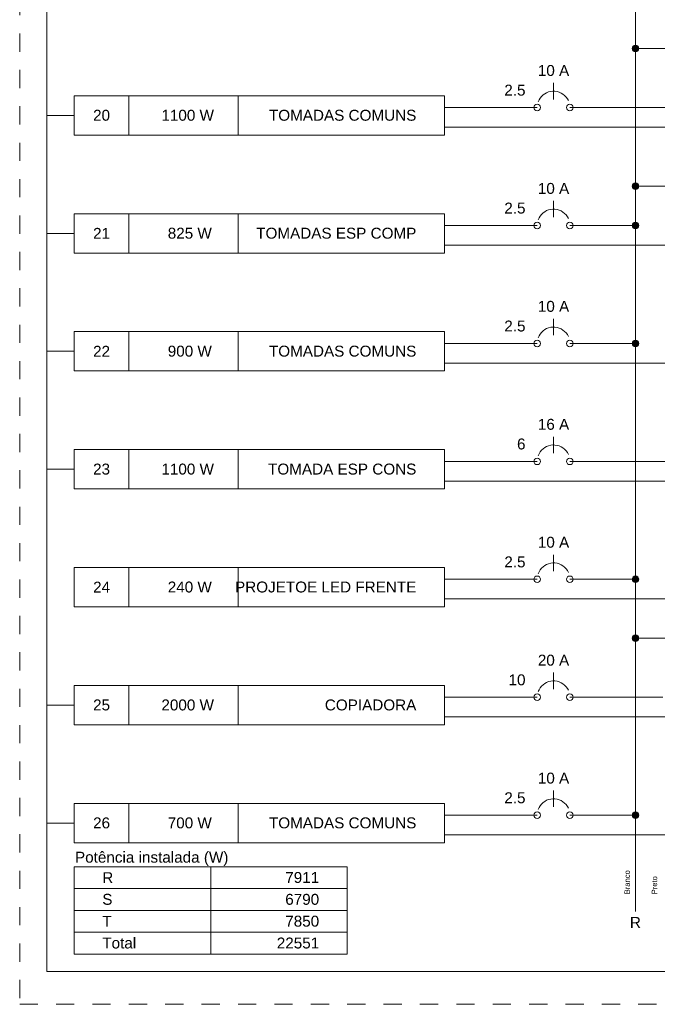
# Model space of a CAD drawing. Header units: feet. Extents: x -18 to 1038, y -110 to 48.
# Tile 87 of 199: x 81.26 to 85.64, y -14.82 to -8.05. Entities that reach past the tile are written whole.
import ezdxf

# ---------------------------------------------------------------- set-up
doc = ezdxf.new("R2010")
doc.units = ezdxf.units.FT
doc.header["$MEASUREMENT"] = 0
doc.linetypes.add('JIS_02_1.2', pattern=[0.25, 0.125, -0.125])
for name, color, linetype, lineweight in [('DI-Barramento Fase 1', 6, 'Continuous', 5), ('DI-Barramento Fase 2', 6, 'Continuous', 5), ('DI-Disjuntor', 1, 'Continuous', 5), ('DI-Fios', 3, 'Continuous', 5), ('DI-Linhas do diagrama', 9, 'Continuous', 5), ('DI-Pontilhado', 7, 'JIS_02_1.2', 5), ('DI-Textos do diagrama', 7, 'Continuous', 5)]:
    doc.layers.add(name, color=color, linetype=linetype, lineweight=lineweight)
doc.styles.add('Arial', font='arial.ttf')

msp = doc.modelspace()

# ---------------------------------------------------------------- hatches: boundary and pattern name
at = {"layer": 'DI-Linhas do diagrama', "linetype": 'Continuous'}
for points in [[(85.5158, -8.2528), (85.5157, -8.2508), (85.5155, -8.2489), (85.5151, -8.2469), (85.5145, -8.2451), (85.5137, -8.2433), (85.5128, -8.2415), (85.5117, -8.2399), (85.5106, -8.2383), (85.5092, -8.2369), (85.5078, -8.2355), (85.5062, -8.2343), (85.5046, -8.2333), (85.5028, -8.2324), (85.501, -8.2316), (85.4991, -8.231), (85.4972, -8.2306), (85.4953, -8.2304), (85.4933, -8.2303), (85.4914, -8.2304), (85.4894, -8.2306), (85.4875, -8.231), (85.4856, -8.2316), (85.4838, -8.2324), (85.4821, -8.2333), (85.4804, -8.2343), (85.4789, -8.2355), (85.4774, -8.2369), (85.4761, -8.2383), (85.4749, -8.2399), (85.4738, -8.2415), (85.4729, -8.2433), (85.4722, -8.2451), (85.4716, -8.2469), (85.4712, -8.2489), (85.4709, -8.2508), (85.4708, -8.2528), (85.4709, -8.2547), (85.4712, -8.2567), (85.4716, -8.2586), (85.4722, -8.2605), (85.4729, -8.2623), (85.4738, -8.264), (85.4749, -8.2657), (85.4761, -8.2672), (85.4774, -8.2687), (85.4789, -8.27), (85.4804, -8.2712), (85.4821, -8.2723), (85.4838, -8.2732), (85.4856, -8.2739), (85.4875, -8.2745), (85.4894, -8.2749), (85.4914, -8.2752), (85.4933, -8.2753), (85.4953, -8.2752), (85.4972, -8.2749), (85.4991, -8.2745), (85.501, -8.2739), (85.5028, -8.2732), (85.5046, -8.2723), (85.5062, -8.2712), (85.5078, -8.27), (85.5092, -8.2687), (85.5106, -8.2672), (85.5117, -8.2657), (85.5128, -8.264), (85.5137, -8.2623), (85.5145, -8.2605), (85.5151, -8.2586), (85.5155, -8.2567), (85.5157, -8.2547)], [(85.5158, -9.1978), (85.5157, -9.1958), (85.5155, -9.1939), (85.5151, -9.1919), (85.5145, -9.1901), (85.5137, -9.1883), (85.5128, -9.1865), (85.5117, -9.1849), (85.5106, -9.1833), (85.5092, -9.1819), (85.5078, -9.1805), (85.5062, -9.1793), (85.5046, -9.1783), (85.5028, -9.1774), (85.501, -9.1766), (85.4991, -9.176), (85.4972, -9.1756), (85.4953, -9.1754), (85.4933, -9.1753), (85.4914, -9.1754), (85.4894, -9.1756), (85.4875, -9.176), (85.4856, -9.1766), (85.4838, -9.1774), (85.4821, -9.1783), (85.4804, -9.1793), (85.4789, -9.1805), (85.4774, -9.1819), (85.4761, -9.1833), (85.4749, -9.1849), (85.4738, -9.1865), (85.4729, -9.1883), (85.4722, -9.1901), (85.4716, -9.1919), (85.4712, -9.1939), (85.4709, -9.1958), (85.4708, -9.1978), (85.4709, -9.1997), (85.4712, -9.2017), (85.4716, -9.2036), (85.4722, -9.2055), (85.4729, -9.2073), (85.4738, -9.209), (85.4749, -9.2107), (85.4761, -9.2122), (85.4774, -9.2137), (85.4789, -9.215), (85.4804, -9.2162), (85.4821, -9.2173), (85.4838, -9.2182), (85.4856, -9.2189), (85.4875, -9.2195), (85.4894, -9.2199), (85.4914, -9.2202), (85.4933, -9.2203), (85.4953, -9.2202), (85.4972, -9.2199), (85.4991, -9.2195), (85.501, -9.2189), (85.5028, -9.2182), (85.5046, -9.2173), (85.5062, -9.2162), (85.5078, -9.215), (85.5092, -9.2137), (85.5106, -9.2122), (85.5117, -9.2107), (85.5128, -9.209), (85.5137, -9.2073), (85.5145, -9.2055), (85.5151, -9.2036), (85.5155, -9.2017), (85.5157, -9.1997)], [(85.5158, -9.4678), (85.5157, -9.4658), (85.5155, -9.4639), (85.5151, -9.4619), (85.5145, -9.4601), (85.5137, -9.4583), (85.5128, -9.4565), (85.5117, -9.4549), (85.5106, -9.4533), (85.5092, -9.4519), (85.5078, -9.4505), (85.5062, -9.4493), (85.5046, -9.4483), (85.5028, -9.4474), (85.501, -9.4466), (85.4991, -9.446), (85.4972, -9.4456), (85.4953, -9.4454), (85.4933, -9.4453), (85.4914, -9.4454), (85.4894, -9.4456), (85.4875, -9.446), (85.4856, -9.4466), (85.4838, -9.4474), (85.4821, -9.4483), (85.4804, -9.4493), (85.4789, -9.4505), (85.4774, -9.4519), (85.4761, -9.4533), (85.4749, -9.4549), (85.4738, -9.4565), (85.4729, -9.4583), (85.4722, -9.4601), (85.4716, -9.4619), (85.4712, -9.4639), (85.4709, -9.4658), (85.4708, -9.4678), (85.4709, -9.4697), (85.4712, -9.4717), (85.4716, -9.4736), (85.4722, -9.4755), (85.4729, -9.4773), (85.4738, -9.479), (85.4749, -9.4807), (85.4761, -9.4822), (85.4774, -9.4837), (85.4789, -9.485), (85.4804, -9.4862), (85.4821, -9.4873), (85.4838, -9.4882), (85.4856, -9.4889), (85.4875, -9.4895), (85.4894, -9.4899), (85.4914, -9.4902), (85.4933, -9.4903), (85.4953, -9.4902), (85.4972, -9.4899), (85.4991, -9.4895), (85.501, -9.4889), (85.5028, -9.4882), (85.5046, -9.4873), (85.5062, -9.4862), (85.5078, -9.485), (85.5092, -9.4837), (85.5106, -9.4822), (85.5117, -9.4807), (85.5128, -9.479), (85.5137, -9.4773), (85.5145, -9.4755), (85.5151, -9.4736), (85.5155, -9.4717), (85.5157, -9.4697)], [(85.5158, -10.2778), (85.5157, -10.2758), (85.5155, -10.2739), (85.5151, -10.2719), (85.5145, -10.2701), (85.5137, -10.2683), (85.5128, -10.2665), (85.5117, -10.2649), (85.5106, -10.2633), (85.5092, -10.2619), (85.5078, -10.2605), (85.5062, -10.2593), (85.5046, -10.2583), (85.5028, -10.2574), (85.501, -10.2566), (85.4991, -10.256), (85.4972, -10.2556), (85.4953, -10.2554), (85.4933, -10.2553), (85.4914, -10.2554), (85.4894, -10.2556), (85.4875, -10.256), (85.4856, -10.2566), (85.4838, -10.2574), (85.4821, -10.2583), (85.4804, -10.2593), (85.4789, -10.2605), (85.4774, -10.2619), (85.4761, -10.2633), (85.4749, -10.2649), (85.4738, -10.2665), (85.4729, -10.2683), (85.4722, -10.2701), (85.4716, -10.2719), (85.4712, -10.2739), (85.4709, -10.2758), (85.4708, -10.2778), (85.4709, -10.2797), (85.4712, -10.2817), (85.4716, -10.2836), (85.4722, -10.2855), (85.4729, -10.2873), (85.4738, -10.289), (85.4749, -10.2907), (85.4761, -10.2922), (85.4774, -10.2937), (85.4789, -10.295), (85.4804, -10.2962), (85.4821, -10.2973), (85.4838, -10.2982), (85.4856, -10.2989), (85.4875, -10.2995), (85.4894, -10.2999), (85.4914, -10.3002), (85.4933, -10.3003), (85.4953, -10.3002), (85.4972, -10.2999), (85.4991, -10.2995), (85.501, -10.2989), (85.5028, -10.2982), (85.5046, -10.2973), (85.5062, -10.2962), (85.5078, -10.295), (85.5092, -10.2937), (85.5106, -10.2922), (85.5117, -10.2907), (85.5128, -10.289), (85.5137, -10.2873), (85.5145, -10.2855), (85.5151, -10.2836), (85.5155, -10.2817), (85.5157, -10.2797)], [(85.5158, -11.8978), (85.5157, -11.8958), (85.5155, -11.8939), (85.5151, -11.892), (85.5145, -11.8901), (85.5137, -11.8883), (85.5128, -11.8865), (85.5117, -11.8849), (85.5106, -11.8833), (85.5092, -11.8819), (85.5078, -11.8805), (85.5062, -11.8793), (85.5046, -11.8783), (85.5028, -11.8774), (85.501, -11.8766), (85.4991, -11.876), (85.4972, -11.8756), (85.4953, -11.8754), (85.4933, -11.8753), (85.4914, -11.8754), (85.4894, -11.8756), (85.4875, -11.876), (85.4856, -11.8766), (85.4838, -11.8774), (85.4821, -11.8783), (85.4804, -11.8793), (85.4789, -11.8805), (85.4774, -11.8819), (85.4761, -11.8833), (85.4749, -11.8849), (85.4738, -11.8865), (85.4729, -11.8883), (85.4722, -11.8901), (85.4716, -11.892), (85.4712, -11.8939), (85.4709, -11.8958), (85.4708, -11.8978), (85.4709, -11.8997), (85.4712, -11.9017), (85.4716, -11.9036), (85.4722, -11.9055), (85.4729, -11.9073), (85.4738, -11.909), (85.4749, -11.9107), (85.4761, -11.9122), (85.4774, -11.9137), (85.4789, -11.915), (85.4804, -11.9162), (85.4821, -11.9173), (85.4838, -11.9182), (85.4856, -11.9189), (85.4875, -11.9195), (85.4894, -11.9199), (85.4914, -11.9202), (85.4933, -11.9203), (85.4953, -11.9202), (85.4972, -11.9199), (85.4991, -11.9195), (85.501, -11.9189), (85.5028, -11.9182), (85.5046, -11.9173), (85.5062, -11.9162), (85.5078, -11.915), (85.5092, -11.9137), (85.5106, -11.9122), (85.5117, -11.9107), (85.5128, -11.909), (85.5137, -11.9073), (85.5145, -11.9055), (85.5151, -11.9036), (85.5155, -11.9017), (85.5157, -11.8997)], [(85.5158, -12.3028), (85.5157, -12.3008), (85.5155, -12.2989), (85.5151, -12.297), (85.5145, -12.2951), (85.5137, -12.2933), (85.5128, -12.2915), (85.5117, -12.2899), (85.5106, -12.2883), (85.5092, -12.2869), (85.5078, -12.2855), (85.5062, -12.2843), (85.5046, -12.2833), (85.5028, -12.2824), (85.501, -12.2816), (85.4991, -12.281), (85.4972, -12.2806), (85.4953, -12.2804), (85.4933, -12.2803), (85.4914, -12.2804), (85.4894, -12.2806), (85.4875, -12.281), (85.4856, -12.2816), (85.4838, -12.2824), (85.4821, -12.2833), (85.4804, -12.2843), (85.4789, -12.2855), (85.4774, -12.2869), (85.4761, -12.2883), (85.4749, -12.2899), (85.4738, -12.2915), (85.4729, -12.2933), (85.4722, -12.2951), (85.4716, -12.297), (85.4712, -12.2989), (85.4709, -12.3008), (85.4708, -12.3028), (85.4709, -12.3047), (85.4712, -12.3067), (85.4716, -12.3086), (85.4722, -12.3105), (85.4729, -12.3123), (85.4738, -12.314), (85.4749, -12.3157), (85.4761, -12.3172), (85.4774, -12.3187), (85.4789, -12.32), (85.4804, -12.3212), (85.4821, -12.3223), (85.4838, -12.3232), (85.4856, -12.3239), (85.4875, -12.3245), (85.4894, -12.3249), (85.4914, -12.3252), (85.4933, -12.3253), (85.4953, -12.3252), (85.4972, -12.3249), (85.4991, -12.3245), (85.501, -12.3239), (85.5028, -12.3232), (85.5046, -12.3223), (85.5062, -12.3212), (85.5078, -12.32), (85.5092, -12.3187), (85.5106, -12.3172), (85.5117, -12.3157), (85.5128, -12.314), (85.5137, -12.3123), (85.5145, -12.3105), (85.5151, -12.3086), (85.5155, -12.3067), (85.5157, -12.3047)], [(85.5158, -13.5178), (85.5157, -13.5158), (85.5155, -13.5139), (85.5151, -13.512), (85.5145, -13.5101), (85.5137, -13.5083), (85.5128, -13.5065), (85.5117, -13.5049), (85.5106, -13.5033), (85.5092, -13.5019), (85.5078, -13.5005), (85.5062, -13.4993), (85.5046, -13.4983), (85.5028, -13.4974), (85.501, -13.4966), (85.4991, -13.496), (85.4972, -13.4956), (85.4953, -13.4954), (85.4933, -13.4953), (85.4914, -13.4954), (85.4894, -13.4956), (85.4875, -13.496), (85.4856, -13.4966), (85.4838, -13.4974), (85.4821, -13.4983), (85.4804, -13.4993), (85.4789, -13.5005), (85.4774, -13.5019), (85.4761, -13.5033), (85.4749, -13.5049), (85.4738, -13.5065), (85.4729, -13.5083), (85.4722, -13.5101), (85.4716, -13.512), (85.4712, -13.5139), (85.4709, -13.5158), (85.4708, -13.5178), (85.4709, -13.5197), (85.4712, -13.5217), (85.4716, -13.5236), (85.4722, -13.5255), (85.4729, -13.5273), (85.4738, -13.529), (85.4749, -13.5307), (85.4761, -13.5322), (85.4774, -13.5337), (85.4789, -13.535), (85.4804, -13.5362), (85.4821, -13.5373), (85.4838, -13.5382), (85.4856, -13.5389), (85.4875, -13.5395), (85.4894, -13.5399), (85.4914, -13.5402), (85.4933, -13.5403), (85.4953, -13.5402), (85.4972, -13.5399), (85.4991, -13.5395), (85.501, -13.5389), (85.5028, -13.5382), (85.5046, -13.5373), (85.5062, -13.5362), (85.5078, -13.535), (85.5092, -13.5337), (85.5106, -13.5322), (85.5117, -13.5307), (85.5128, -13.529), (85.5137, -13.5273), (85.5145, -13.5255), (85.5151, -13.5236), (85.5155, -13.5217), (85.5157, -13.5197)]]:
    msp.add_hatch(color=256, dxfattribs=at).paths.add_polyline_path(points)

# ---------------------------------------------------------------- linework, layer by layer
at = {"layer": 'DI-Barramento Fase 1'}
msp.add_line((85.4933, -2.2618), (85.4933, -14.1793), dxfattribs=at)
at = {"layer": 'DI-Disjuntor'}
for p, q in [((84.9308, -8.6015), (84.9308, -8.489)), ((84.9308, -9.4115), (84.9308, -9.299)), ((84.9308, -10.2215), (84.9308, -10.109)), ((84.9308, -11.0315), (84.9308, -10.919)), ((84.9308, -11.8415), (84.9308, -11.729)), ((84.9308, -12.6515), (84.9308, -12.539)), ((84.9308, -13.4615), (84.9308, -13.349))]:
    msp.add_line(p, q, dxfattribs=at)
for points in [[(85.0328, -8.6102), (85.0257, -8.5973), (85.017, -8.5855), (85.0068, -8.5748), (84.9953, -8.5656), (84.9828, -8.558), (84.9693, -8.5521), (84.9552, -8.5479), (84.9406, -8.5457), (84.9259, -8.5454), (84.9113, -8.547), (84.897, -8.5505), (84.8833, -8.5558), (84.8704, -8.5629), (84.8585, -8.5716), (84.8479, -8.5818), (84.8387, -8.5932), (84.831, -8.6058), (84.8251, -8.6193)], [(85.0328, -9.4202), (85.0257, -9.4073), (85.017, -9.3955), (85.0068, -9.3848), (84.9953, -9.3756), (84.9828, -9.368), (84.9693, -9.3621), (84.9552, -9.3579), (84.9406, -9.3557), (84.9259, -9.3554), (84.9113, -9.357), (84.897, -9.3605), (84.8833, -9.3658), (84.8704, -9.3729), (84.8585, -9.3816), (84.8479, -9.3918), (84.8387, -9.4032), (84.831, -9.4158), (84.8251, -9.4293)], [(85.0328, -10.2302), (85.0257, -10.2173), (85.017, -10.2055), (85.0068, -10.1948), (84.9953, -10.1856), (84.9828, -10.178), (84.9693, -10.1721), (84.9552, -10.1679), (84.9406, -10.1657), (84.9259, -10.1654), (84.9113, -10.167), (84.897, -10.1705), (84.8833, -10.1758), (84.8704, -10.1829), (84.8585, -10.1916), (84.8479, -10.2018), (84.8387, -10.2132), (84.831, -10.2258), (84.8251, -10.2393)], [(85.0328, -11.0402), (85.0257, -11.0273), (85.017, -11.0155), (85.0068, -11.0048), (84.9953, -10.9956), (84.9828, -10.988), (84.9693, -10.9821), (84.9552, -10.9779), (84.9406, -10.9757), (84.9259, -10.9754), (84.9113, -10.977), (84.897, -10.9805), (84.8833, -10.9858), (84.8704, -10.9929), (84.8585, -11.0016), (84.8479, -11.0118), (84.8387, -11.0232), (84.831, -11.0358), (84.8251, -11.0493)], [(85.0328, -11.8502), (85.0257, -11.8373), (85.017, -11.8255), (85.0068, -11.8148), (84.9953, -11.8056), (84.9828, -11.798), (84.9693, -11.7921), (84.9552, -11.7879), (84.9406, -11.7857), (84.9259, -11.7854), (84.9113, -11.787), (84.897, -11.7905), (84.8833, -11.7958), (84.8704, -11.8029), (84.8585, -11.8116), (84.8479, -11.8218), (84.8387, -11.8332), (84.831, -11.8458), (84.8251, -11.8593)], [(85.0328, -12.6602), (85.0257, -12.6473), (85.017, -12.6355), (85.0068, -12.6248), (84.9953, -12.6156), (84.9828, -12.608), (84.9693, -12.6021), (84.9552, -12.5979), (84.9406, -12.5957), (84.9259, -12.5954), (84.9113, -12.597), (84.897, -12.6005), (84.8833, -12.6058), (84.8704, -12.6129), (84.8585, -12.6216), (84.8479, -12.6318), (84.8387, -12.6432), (84.831, -12.6558), (84.8251, -12.6693)], [(85.0328, -13.4702), (85.0257, -13.4573), (85.017, -13.4455), (85.0068, -13.4348), (84.9953, -13.4256), (84.9828, -13.418), (84.9693, -13.4121), (84.9552, -13.4079), (84.9406, -13.4057), (84.9259, -13.4054), (84.9113, -13.407), (84.897, -13.4105), (84.8833, -13.4158), (84.8704, -13.4229), (84.8585, -13.4316), (84.8479, -13.4418), (84.8387, -13.4533), (84.831, -13.4658), (84.8251, -13.4793)]]:
    msp.add_lwpolyline(points, dxfattribs=at)
for centre in [(84.8183, -8.6578), (85.0433, -8.6578), (84.8183, -9.4678), (85.0433, -9.4678), (84.8183, -10.2778), (85.0433, -10.2778), (84.8183, -11.0878), (85.0433, -11.0878), (84.8183, -11.8978), (85.0433, -11.8978), (84.8183, -12.7078), (85.0433, -12.7078), (84.8183, -13.5178), (85.0433, -13.5178)]:
    msp.add_circle(centre, 0.0225, dxfattribs=at)
at = {"layer": 'DI-Fios'}
for p, q in [((81.4508, -14.5918), (81.4508, -3.3493)), ((81.6383, -8.7118), (81.4508, -8.7118)), ((81.6383, -9.5218), (81.4508, -9.5218)), ((81.6383, -10.3318), (81.4508, -10.3318)), ((81.6383, -11.1418), (81.4508, -11.1418)), ((81.6383, -12.7618), (81.4508, -12.7618)), ((81.6383, -13.5718), (81.4508, -13.5718)), ((81.4508, -14.5918), (87.3683, -14.5918))]:
    msp.add_line(p, q, dxfattribs=at)
at = {"layer": 'DI-Linhas do diagrama'}
for p, q in [((85.4933, -8.2528), (86.5058, -8.2528)), ((84.1808, -8.5768), (81.6383, -8.5768)), ((81.6383, -8.5768), (81.6383, -8.8468)), ((82.0133, -8.8468), (82.0133, -8.5768)), ((82.7633, -8.8468), (82.7633, -8.5768)), ((84.1808, -8.8468), (84.1808, -8.5768)), ((84.1808, -8.6578), (84.8183, -8.6578)), ((85.8683, -8.6578), (85.0433, -8.6578)), ((81.6383, -8.8468), (84.1808, -8.8468)), ((84.1808, -8.7928), (86.0558, -8.7928)), ((85.4933, -9.1978), (86.5058, -9.1978)), ((84.1808, -9.3868), (81.6383, -9.3868)), ((81.6383, -9.3868), (81.6383, -9.6568)), ((82.0133, -9.6568), (82.0133, -9.3868)), ((82.7633, -9.6568), (82.7633, -9.3868)), ((84.1808, -9.6568), (84.1808, -9.3868)), ((84.1808, -9.4678), (84.8183, -9.4678)), ((85.4933, -9.4678), (85.0433, -9.4678)), ((81.6383, -9.6568), (84.1808, -9.6568)), ((84.1808, -9.6028), (86.0558, -9.6028)), ((84.1808, -10.1968), (81.6383, -10.1968)), ((81.6383, -10.1968), (81.6383, -10.4668)), ((82.0133, -10.4668), (82.0133, -10.1968)), ((82.7633, -10.4668), (82.7633, -10.1968)), ((84.1808, -10.4668), (84.1808, -10.1968)), ((84.1808, -10.2778), (84.8183, -10.2778)), ((85.4933, -10.2778), (85.0433, -10.2778)), ((84.1808, -10.4128), (86.0558, -10.4128)), ((81.6383, -10.4668), (84.1808, -10.4668)), ((84.1808, -11.0068), (81.6383, -11.0068)), ((81.6383, -11.0068), (81.6383, -11.2768)), ((82.0133, -11.2768), (82.0133, -11.0068)), ((82.7633, -11.2768), (82.7633, -11.0068)), ((84.1808, -11.2768), (84.1808, -11.0068)), ((84.1808, -11.0878), (84.8183, -11.0878)), ((85.8683, -11.0878), (85.0433, -11.0878)), ((84.1808, -11.2228), (86.0558, -11.2228)), ((81.6383, -11.2768), (84.1808, -11.2768)), ((84.1808, -11.8168), (81.6383, -11.8168)), ((81.6383, -11.8168), (81.6383, -12.0868)), ((82.0133, -12.0868), (82.0133, -11.8168)), ((82.7633, -12.0868), (82.7633, -11.8168)), ((84.1808, -12.0868), (84.1808, -11.8168)), ((84.1808, -11.8978), (84.8183, -11.8978)), ((85.4933, -11.8978), (85.0433, -11.8978)), ((84.1808, -12.0328), (86.0558, -12.0328)), ((81.6383, -12.0868), (84.1808, -12.0868)), ((85.4933, -12.3028), (86.5058, -12.3028)), ((84.1808, -12.6268), (81.6383, -12.6268)), ((81.6383, -12.6268), (81.6383, -12.8968)), ((82.0133, -12.8968), (82.0133, -12.6268)), ((82.7633, -12.8968), (82.7633, -12.6268)), ((84.1808, -12.8968), (84.1808, -12.6268)), ((84.1808, -12.7078), (84.8183, -12.7078)), ((85.6808, -12.7078), (85.0433, -12.7078)), ((84.1808, -12.8428), (86.0558, -12.8428)), ((81.6383, -12.8968), (84.1808, -12.8968)), ((84.1808, -13.4368), (81.6383, -13.4368)), ((81.6383, -13.4368), (81.6383, -13.7068)), ((82.0133, -13.7068), (82.0133, -13.4368)), ((82.7633, -13.7068), (82.7633, -13.4368)), ((84.1808, -13.7068), (84.1808, -13.4368)), ((84.1808, -13.5178), (84.8183, -13.5178)), ((85.4933, -13.5178), (85.0433, -13.5178)), ((84.1808, -13.6528), (86.0558, -13.6528)), ((81.6383, -13.7068), (84.1808, -13.7068)), ((83.5133, -13.8718), (81.6383, -13.8718)), ((81.6383, -13.8718), (81.6383, -14.0218)), ((82.5758, -14.0218), (82.5758, -13.8718)), ((83.5133, -14.0218), (83.5133, -13.8718)), ((81.6383, -14.0218), (83.5133, -14.0218)), ((83.5133, -14.0218), (81.6383, -14.0218)), ((81.6383, -14.0218), (81.6383, -14.1718)), ((82.5758, -14.1718), (82.5758, -14.0218)), ((83.5133, -14.1718), (83.5133, -14.0218)), ((81.6383, -14.1718), (83.5133, -14.1718)), ((83.5133, -14.1718), (81.6383, -14.1718)), ((81.6383, -14.1718), (81.6383, -14.3218)), ((82.5758, -14.3218), (82.5758, -14.1718)), ((83.5133, -14.3218), (83.5133, -14.1718)), ((81.6383, -14.3218), (83.5133, -14.3218)), ((83.5133, -14.3218), (81.6383, -14.3218)), ((81.6383, -14.3218), (81.6383, -14.4718)), ((82.5758, -14.4718), (82.5758, -14.3218)), ((83.5133, -14.4718), (83.5133, -14.3218)), ((81.6383, -14.4718), (83.5133, -14.4718))]:
    msp.add_line(p, q, dxfattribs=at)
for centre in [(85.4933, -8.2528), (85.4933, -8.2528), (85.4933, -9.1978), (85.4933, -9.1978), (85.4933, -9.4678), (85.4933, -9.4678), (85.4933, -10.2778), (85.4933, -10.2778), (85.4933, -11.8978), (85.4933, -11.8978), (85.4933, -12.3028), (85.4933, -12.3028), (85.4933, -13.5178), (85.4933, -13.5178)]:
    msp.add_circle(centre, 0.0225, dxfattribs=at)
at = {"layer": 'DI-Pontilhado'}
for p, q in [((81.2633, -1.3993), (81.2633, -14.8168)), ((81.2633, -14.8168), (90.3833, -14.8168))]:
    msp.add_line(p, q, dxfattribs=at)

# ---------------------------------------------------------------- texts
at = {"layer": 'DI-Barramento Fase 1', "insert": (85.4558, -14.0618), "char_height": 0.0375, "width": 0.331955, "attachment_point": 7, "rotation": 90.00021, "line_spacing_factor": 0.6, "style": 'Arial'}
msp.add_mtext('Branco', dxfattribs=at)
at = {"layer": 'DI-Barramento Fase 1', "insert": (85.4933, -14.2918), "char_height": 0.075, "width": 0.151372, "attachment_point": 8, "line_spacing_factor": 0.6, "style": 'Arial'}
msp.add_mtext('R', dxfattribs=at)
at = {"layer": 'DI-Barramento Fase 2', "insert": (85.6433, -14.0618), "char_height": 0.0375, "width": 0.250381, "attachment_point": 7, "rotation": 90.00021, "line_spacing_factor": 0.6, "style": 'Arial'}
msp.add_mtext('Preto', dxfattribs=at)
at = {"layer": 'DI-Textos do diagrama', "char_height": 0.075, "line_spacing_factor": 0.6, "style": 'Arial'}
for s, insert, width, attachment_point in [('10 A', (84.9308, -8.4418), 0.431021, 8), ('2.5', (84.7383, -8.5768), 0.291197, 9), ('20', (81.8258, -8.7493), 0.233003, 8), ('  1100 W', (82.3883, -8.7493), 0.838377, 8), ('TOMADAS COMUNS', (83.9883, -8.7493), 2.026258, 9), ('10 A', (84.9308, -9.2518), 0.431021, 8), ('2.5', (84.7383, -9.3868), 0.291197, 9), ('21', (81.8258, -9.5593), 0.233003, 8), ('   825 W', (82.3883, -9.5593), 0.780069, 8), ('TOMADAS ESP COMP', (83.9883, -9.5593), 2.201181, 9), ('10 A', (84.9308, -10.0618), 0.431021, 8), ('2.5', (84.7383, -10.1968), 0.291197, 9), ('22', (81.8258, -10.3693), 0.233003, 8), ('   900 W', (82.3883, -10.3693), 0.780069, 8), ('TOMADAS COMUNS', (83.9883, -10.3693), 2.026258, 9), ('16 A', (84.9308, -10.8718), 0.431021, 8), ('6', (84.7383, -11.0068), 0.116502, 9), ('23', (81.8258, -11.1793), 0.233003, 8), ('  1100 W', (82.3883, -11.1793), 0.838377, 8), ('TOMADA ESP CONS', (83.9883, -11.1793), 2.038148, 9), ('10 A', (84.9308, -11.6818), 0.431021, 8), ('2.5', (84.7383, -11.8168), 0.291197, 9), ('24', (81.8258, -11.9893), 0.233003, 8), ('   240 W', (82.3883, -11.9893), 0.780069, 8), ('PROJETOE LED FRENTE', (83.9883, -11.9893), 2.492378, 9), ('20 A', (84.9308, -12.4918), 0.431021, 8), ('10', (84.7383, -12.6268), 0.233003, 9), ('25', (81.8258, -12.7993), 0.233003, 8), ('  2000 W', (82.3883, -12.7993), 0.838377, 8), ('COPIADORA', (83.9883, -12.7993), 1.257851, 9), ('10 A', (84.9308, -13.3018), 0.431021, 8), ('2.5', (84.7383, -13.4368), 0.291197, 9), ('26', (81.8258, -13.6093), 0.233003, 8), ('   700 W', (82.3883, -13.6093), 0.780069, 8), ('TOMADAS COMUNS', (83.9883, -13.6093), 2.026258, 9), ('Potência instalada (W)', (81.6433, -13.8665), 2.10766, 7), ('R', (81.8308, -13.9843), 0.151372, 7), ('  7911', (83.3208, -13.9843), 0.582393, 9), ('S', (81.8308, -14.1343), 0.139825, 7), ('  6790', (83.3208, -14.1343), 0.582393, 9), ('T', (81.8308, -14.2843), 0.128049, 7), ('  7850', (83.3208, -14.2843), 0.582393, 9), ('Total', (81.8308, -14.4343), 0.465777, 7), (' 22551', (83.3208, -14.4343), 0.640701, 9)]:
    msp.add_mtext(s, dxfattribs=dict(at, insert=insert, width=width, attachment_point=attachment_point))

doc.saveas('drawing.dxf')
